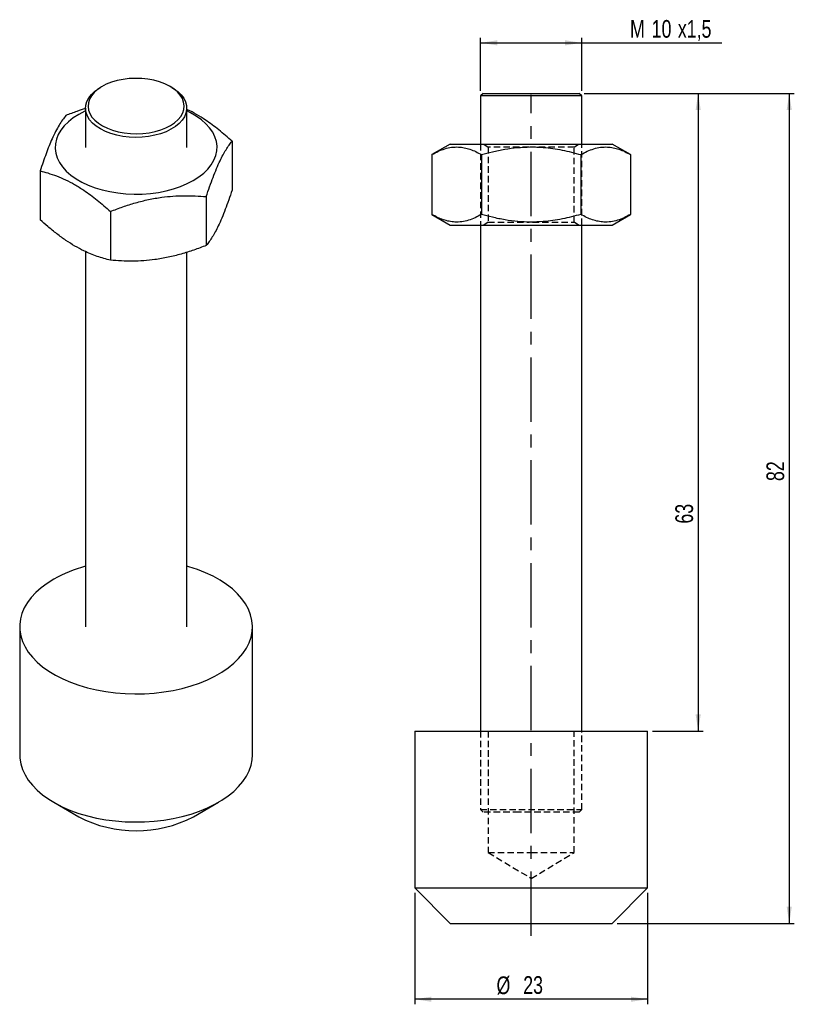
# Model space of a CAD drawing. Extents: x 22.6 to 99.1, y 42.9 to 140.2.
import ezdxf

# ---------------------------------------------------------------- set-up
doc = ezdxf.new("R2010")
doc.units = 0
doc.header["$LTSCALE"] = 0.5
doc.linetypes.add('CENTERX2', pattern=[20.32, 12.7, -2.54, 2.54, -2.54])
doc.linetypes.add('HIDDEN', pattern=[1.905, 1.27, -0.635])
doc.layers.get('0').update_dxf_attribs({"linetype": 'CONTINUOUS'})
doc.layers.add('FORMATO', color=179, linetype='CONTINUOUS')
doc.styles.add('SLDTEXTSTYLE0', font='TXT', dxfattribs={"width": 0.75})
doc.dimstyles.new('SLDDIMSTYLE0', dxfattribs={"dimtxt": 1.75, "dimasz": 1.651, "dimexe": 0, "dimexo": 0.0625, "dimgap": 0.4375, "dimtad": 1, "dimdec": 3, "dimrnd": 1e-09, "dimzin": 12, "dimtxsty": 'SLDTEXTSTYLE0', "dimsah": 1, "dimcen": 0.09, "dimazin": 3, "dimtfac": 1, "dimtdec": 3, "dimtofl": 0, "dimtmove": 0, "dimatfit": 3, "dimtolj": 1, "dimtzin": 12})

# ---------------------------------------------------------------- blocks, each defined once
blk = doc.blocks.new('_D')
at = {"layer": 'FORMATO'}
for p, q in [((68.147, 133.188), (68.147, 138.438)), ((78.147, 133.188), (78.147, 138.438)), ((68.147, 137.938), (78.147, 137.938)), ((78.147, 137.938), (91.995, 137.938))]:
    blk.add_line(p, q, dxfattribs=at)
for points in [[(68.147, 137.938), (69.798, 137.684), (69.798, 138.192)], [(78.147, 137.938), (76.496, 138.192), (76.496, 137.684)]]:
    blk.add_solid(points, dxfattribs=at)
at = {"layer": 'FORMATO', "char_height": 1.75, "attachment_point": 1, "style": 'SLDTEXTSTYLE0'}
for s, insert in [('M', (82.912, 140.193)), ('10', (85.056, 140.193)), ('x1,5', (87.642, 140.193))]:
    blk.add_mtext(s, dxfattribs=dict(at, insert=insert))
blk = doc.blocks.new('_D_1')
at = {"layer": 'FORMATO'}
for p, q in [((78.397, 132.938), (99.147, 132.938)), ((98.647, 132.938), (98.647, 50.938)), ((81.647, 50.938), (99.147, 50.938))]:
    blk.add_line(p, q, dxfattribs=at)
for points in [[(98.647, 132.938), (98.393, 131.287), (98.901, 131.287)], [(98.647, 50.938), (98.901, 52.589), (98.393, 52.589)]]:
    blk.add_solid(points, dxfattribs=at)
at = {"layer": 'FORMATO', "insert": (96.391, 94.64), "char_height": 1.75, "attachment_point": 1, "rotation": 90, "style": 'SLDTEXTSTYLE0'}
blk.add_mtext('82', dxfattribs=at)
blk = doc.blocks.new('_D_2')
at = {"layer": 'FORMATO'}
for p, q in [((61.647, 53.938), (61.647, 42.938)), ((84.647, 53.938), (84.647, 42.938)), ((84.647, 43.438), (61.647, 43.438))]:
    blk.add_line(p, q, dxfattribs=at)
for points in [[(61.647, 43.438), (63.298, 43.184), (63.298, 43.692)], [(84.647, 43.438), (82.996, 43.692), (82.996, 43.184)]]:
    blk.add_solid(points, dxfattribs=at)
at = {"layer": 'FORMATO', "char_height": 1.75, "attachment_point": 1, "style": 'SLDTEXTSTYLE0'}
for s, insert in [('%%c', (69.724, 45.693)), ('23', (72.363, 45.72))]:
    blk.add_mtext(s, dxfattribs=dict(at, insert=insert))
blk = doc.blocks.new('_D_3')
at = {"layer": 'FORMATO', "color": 7}
for p, q in [((78.397, 132.938), (90.147, 132.938)), ((89.647, 132.938), (89.647, 69.938)), ((85.147, 69.938), (90.147, 69.938))]:
    blk.add_line(p, q, dxfattribs=at)
for points in [[(89.647, 132.938), (89.393, 131.287), (89.901, 131.287)], [(89.647, 69.938), (89.901, 71.589), (89.393, 71.589)]]:
    blk.add_solid(points, dxfattribs=at)
at = {"layer": 'FORMATO', "color": 7, "insert": (87.391, 90.436), "char_height": 1.75, "attachment_point": 1, "rotation": 90, "style": 'SLDTEXTSTYLE0'}
blk.add_mtext('63', dxfattribs=at)

msp = doc.modelspace()

# ---------------------------------------------------------------- linework, layer by layer
at = {"color": 7, "linetype": 'CONTINUOUS'}
for p, q in [((30.7492, 133.6269), (30.5723, 133.5248)), ((37.6446, 133.5248), (37.4678, 133.6269)), ((68.3971, 132.9376), (68.1471, 132.6876)), ((68.1471, 132.6876), (68.1471, 127.9376)), ((71.9187, 132.6876), (68.1471, 132.6876)), ((68.3971, 132.9376), (71.9801, 132.9376)), ((78.1471, 132.6876), (71.9187, 132.6876)), ((71.9801, 132.9376), (77.8971, 132.9376)), ((78.1471, 132.6876), (77.8971, 132.9376)), ((78.1471, 127.9376), (78.1471, 132.6876)), ((29.1085, 131.4841), (29.1085, 127.6056)), ((39.1085, 127.6056), (39.1085, 131.4841)), ((43.589, 128.2164), (43.589, 123.3954)), ((65.1471, 127.9376), (63.3322, 126.8897)), ((65.1471, 127.9376), (81.1471, 127.9376)), ((82.9621, 126.8897), (81.1471, 127.9376)), ((63.3322, 126.8897), (63.3322, 120.9854)), ((68.2396, 126.8897), (68.2396, 120.9854)), ((78.0546, 126.8897), (78.0546, 120.9854)), ((82.9621, 126.8897), (82.9621, 120.9854)), ((24.6279, 125.2835), (24.6279, 120.4624)), ((41.0487, 122.7434), (41.0487, 117.9224)), ((31.5682, 121.277), (31.5682, 116.4559)), ((63.3322, 120.9854), (65.1471, 119.9376)), ((81.1471, 119.9376), (82.9621, 120.9854)), ((65.1471, 119.9376), (81.1471, 119.9376)), ((68.1471, 119.9376), (68.1471, 69.9376)), ((78.1471, 69.9376), (78.1471, 119.9376)), ((29.1085, 117.3219), (29.1085, 80.2462)), ((39.1085, 80.2462), (39.1085, 117.2386)), ((22.6085, 80.2462), (22.6085, 67.5898)), ((45.6085, 67.5898), (45.6085, 80.2462)), ((61.6471, 69.9376), (61.6471, 54.4376)), ((61.6471, 69.9376), (84.6471, 69.9376)), ((84.6471, 54.4376), (84.6471, 69.9376)), ((25.9754, 62.8962), (28.4507, 61.4668)), ((39.7662, 61.4668), (42.2415, 62.8962)), ((61.6471, 54.4376), (65.1471, 50.9376)), ((61.6471, 54.4376), (84.6471, 54.4376)), ((81.1471, 50.9376), (84.6471, 54.4376)), ((65.1471, 50.9376), (81.1471, 50.9376))]:
    msp.add_line(p, q, dxfattribs=at)
at = {"color": 7, "linetype": 'HIDDEN'}
for p, q in [((68.1471, 127.9376), (68.1471, 119.9376)), ((68.4739, 127.9376), (68.8971, 127.6412)), ((72.9378, 127.6412), (68.8971, 127.6412)), ((68.8971, 127.6412), (68.8971, 120.2339)), ((77.3971, 127.6412), (73.2508, 127.6412)), ((77.3971, 127.6412), (77.8204, 127.9376)), ((77.3971, 120.2339), (77.3971, 127.6412)), ((78.1471, 119.9376), (78.1471, 127.9376)), ((68.8971, 120.2339), (68.4739, 119.9376)), ((68.8971, 120.2339), (72.936, 120.2339)), ((73.2809, 120.2339), (77.3971, 120.2339)), ((77.8204, 119.9376), (77.3971, 120.2339)), ((68.1471, 69.9376), (68.1471, 62.1876)), ((68.8971, 69.9376), (68.8971, 57.9376)), ((77.3971, 57.9376), (77.3971, 69.9376)), ((78.1471, 62.1876), (78.1471, 69.9376)), ((68.1471, 62.1876), (71.9187, 62.1876)), ((68.1471, 62.1876), (68.3971, 61.9376)), ((71.9801, 61.9376), (68.3971, 61.9376)), ((71.9187, 62.1876), (78.1471, 62.1876)), ((77.8971, 61.9376), (71.9801, 61.9376)), ((77.8971, 61.9376), (78.1471, 62.1876)), ((68.8971, 57.9376), (73.1471, 57.9376)), ((68.8971, 57.9376), (73.1471, 55.3839)), ((73.1471, 57.9376), (77.3971, 57.9376)), ((73.1471, 55.3839), (77.3971, 57.9376))]:
    msp.add_line(p, q, dxfattribs=at)
at = {"color": 7, "linetype": 'CONTINUOUS', "flags": 128}
for points in [[(30.0275, 130.2851), (30.3796, 129.9896), (30.7956, 129.7232), (31.2683, 129.4903), (31.7895, 129.2951), (32.3505, 129.1409), (32.9415, 129.0302), (33.5525, 128.965), (34.1729, 128.9464), (34.7923, 128.9747), (35.4, 129.0495), (35.9856, 129.1694), (36.5391, 129.3324), (37.051, 129.5357), (37.5125, 129.7758), (37.9158, 130.0487), (38.2539, 130.3496), (38.5212, 130.6734), (38.7129, 131.0146), (38.8258, 131.3673), (38.858, 131.7255), (38.809, 132.0831), (38.6795, 132.4339), (38.4718, 132.7719), (38.1894, 133.0915), (37.8373, 133.387), (37.4213, 133.6534), (36.9486, 133.8862), (36.4274, 134.0814), (35.8664, 134.2357), (35.2754, 134.3463), (34.6645, 134.4115), (34.044, 134.4301), (33.4246, 134.4018), (32.8169, 134.3271), (32.2313, 134.2072), (31.6778, 134.0442), (31.1659, 133.8409), (30.7044, 133.6007), (30.3011, 133.3279), (29.963, 133.027), (29.6957, 132.7031), (29.504, 132.362), (29.3911, 132.0092), (29.3589, 131.651), (29.4079, 131.2935), (29.5374, 130.9427), (29.7451, 130.6046), (30.0275, 130.2851)], [(29.8127, 130.0071), (29.5208, 130.3364), (29.3042, 130.6845), (29.1665, 131.0457), (29.1099, 131.4141), (29.1355, 131.7837), (29.2426, 132.1483), (29.4297, 132.5021), (29.6936, 132.8391), (30.03, 133.1539), (30.4334, 133.4413), (30.5723, 133.5248)], [(37.6446, 133.5248), (37.8359, 133.408), (38.2315, 133.117), (38.5593, 132.7992), (38.8141, 132.4599), (38.9916, 132.1045), (39.0889, 131.7389), (39.1045, 131.3691), (39.038, 131.0013), (38.8906, 130.6413), (38.6646, 130.2952), (38.3638, 129.9686), (37.9932, 129.6669), (37.5588, 129.3951), (37.0677, 129.1575), (36.528, 128.9582), (35.9486, 128.8003), (35.339, 128.6865), (34.7092, 128.6186), (34.0695, 128.5978), (33.4304, 128.6244), (32.8025, 128.6979), (32.1961, 128.8172), (31.621, 128.9802), (31.0868, 129.1844), (30.6022, 129.4264), (30.1751, 129.7021), (29.8127, 130.0071), (29.8127, 130.0071)], [(28.4516, 130.8712), (27.9083, 130.5241), (27.4287, 130.147), (27.0176, 129.7438), (26.6792, 129.3187), (26.4171, 128.876), (26.2339, 128.4203), (26.1316, 127.9563), (26.111, 127.4886), (26.1726, 127.0221), (26.3155, 126.5616), (26.5385, 126.1118), (26.8391, 125.6774), (27.2143, 125.2627), (27.6602, 124.8721), (28.1723, 124.5095), (28.7454, 124.1787), (29.3734, 123.8831), (30.0501, 123.6256), (30.7684, 123.409), (31.5209, 123.2355), (32.3001, 123.1068), (33.0977, 123.0243), (33.9058, 122.9888), (34.7159, 123.0006), (35.5198, 123.0597), (36.3092, 123.1655), (37.0761, 123.3168), (37.8124, 123.5121), (38.5108, 123.7494), (39.164, 124.0263), (39.7653, 124.3399), (40.3086, 124.6871), (40.7882, 125.0642), (41.1993, 125.4673), (41.5377, 125.8924), (41.7998, 126.3351), (41.983, 126.7908), (42.0854, 127.2549), (42.1059, 127.7226), (42.0444, 128.189), (41.9014, 128.6495), (41.6784, 129.0993), (41.3778, 129.5338), (41.0026, 129.9484), (40.5567, 130.339), (40.0446, 130.7016), (39.4715, 131.0324), (39.1085, 131.2107)], [(29.1085, 131.2107), (29.0529, 131.1848), (28.4516, 130.8712)], [(25.9767, 84.9405), (25.3248, 84.5313), (24.7345, 84.0919), (24.2099, 83.6256), (23.7548, 83.1356), (23.3723, 82.6253), (23.0651, 82.0984), (22.8353, 81.5584), (22.6847, 81.0092), (22.6141, 80.4547), (22.6242, 79.8988), (22.7149, 79.3452), (22.8854, 78.798), (23.1347, 78.2609), (23.4609, 77.7378), (23.8619, 77.2322), (24.3347, 76.7478), (24.8761, 76.288), (25.4822, 75.8559), (26.1488, 75.4546), (26.8713, 75.0869), (27.6445, 74.7554), (28.4631, 74.4624), (29.3212, 74.21), (30.213, 73.9999), (31.132, 73.8336), (32.072, 73.7123), (33.0262, 73.6369), (33.988, 73.6078), (34.9507, 73.6252), (35.9074, 73.6891), (36.8516, 73.799), (37.7765, 73.9541), (38.6757, 74.1534), (39.5428, 74.3954), (40.3718, 74.6784), (41.1569, 75.0005), (41.8925, 75.3594), (42.5736, 75.7526), (43.1952, 76.1772), (43.7532, 76.6304), (44.2434, 77.109), (44.6626, 77.6096), (45.0078, 78.1287), (45.2765, 78.6626), (45.4669, 79.2077), (45.5776, 79.76), (45.6078, 80.3157), (45.5574, 80.871), (45.4267, 81.4218), (45.2166, 81.9645), (44.9286, 82.495), (44.5647, 83.0098), (44.1274, 83.5052), (43.6199, 83.9778), (43.0456, 84.4241), (42.4087, 84.8412), (41.7135, 85.226), (40.965, 85.576), (40.1684, 85.8885), (39.3293, 86.1614), (39.1085, 86.2247)], [(22.6085, 67.5898), (22.6242, 67.2424), (22.7149, 66.6888), (22.8854, 66.1416), (23.1347, 65.6045), (23.4609, 65.0814), (23.8619, 64.5759), (24.3347, 64.0915), (24.8761, 63.6316), (25.4822, 63.1995), (26.1488, 62.7982), (26.8713, 62.4305), (27.6445, 62.099), (28.4631, 61.806), (29.3212, 61.5536), (30.213, 61.3435), (31.132, 61.1772), (32.072, 61.0559), (33.0262, 60.9805), (33.988, 60.9514), (34.9507, 60.9688), (35.9074, 61.0327), (36.8516, 61.1426), (37.7765, 61.2978), (38.6757, 61.497), (39.5428, 61.739), (40.3718, 62.022), (41.1569, 62.3441), (41.8925, 62.703), (42.5736, 63.0962), (43.1952, 63.5208), (43.7532, 63.9741), (44.2434, 64.4526), (44.6626, 64.9532), (45.0078, 65.4723), (45.2765, 66.0062), (45.4669, 66.5513), (45.5776, 67.1036), (45.6085, 67.5898)]]:
    msp.add_lwpolyline(points, dxfattribs=at)
at = {"color": 7, "linetype": 'CONTINUOUS'}
for centre, radius, start, end in [((32.704, 72.995), 13.7096, 105.204603, 119.386646), ((34.1085, 72.2978), 12.2197, 242.41882, 297.58118)]:
    msp.add_arc(centre, radius, start, end, dxfattribs=at)
for points, knots in [([(29.1085, 131.4445), (28.8255, 131.3551), (28.1722, 131.1487), (27.5315, 130.8984), (27.1682, 130.7565)], [0, 0, 0, 0, 0.4330856, 1, 1, 1, 1]), ([(43.589, 128.2164), (43.1601, 128.5955), (42.2984, 129.3572), (41.1197, 130.2309), (40.0827, 130.8693), (39.4607, 131.2131), (39.1383, 131.3502), (39.1085, 131.3629)], [0, 0, 0, 0, 0.2934803, 0.5896844, 0.7848752, 0.9800677, 1, 1, 1, 1]), ([(27.1682, 130.7565), (27.0585, 130.6144), (26.839, 130.3302), (26.501, 129.8052), (26.1567, 129.1853), (25.8248, 128.4947), (25.511, 127.7549), (25.1144, 126.7333), (24.8232, 125.8654), (24.6279, 125.2835)], [0, 0, 0, 0, 0.13231736, 0.26459732, 0.39983643, 0.53505113, 0.65025256, 0.76547195, 1, 1, 1, 1]), ([(41.0487, 122.7434), (41.1582, 123.0736), (41.3777, 123.7352), (41.7152, 124.665), (42.0597, 125.5306), (42.3913, 126.2684), (42.7057, 126.8837), (43.0019, 127.3927), (43.2971, 127.8403), (43.4916, 128.0909), (43.589, 128.2164)], [0, 0, 0, 0, 0.1320285, 0.2645715, 0.3992745, 0.5350034, 0.6498879, 0.7654033, 0.8825066, 1, 1, 1, 1]), ([(63.3322, 126.8897), (63.5442, 127.0053), (63.9682, 127.2364), (64.6211, 127.4851), (65.2863, 127.6346), (65.9274, 127.6642), (66.5339, 127.5874), (67.1062, 127.4299), (67.676, 127.199), (68.0517, 126.9928), (68.2396, 126.8897)], [0, 0, 0, 0, 0.1323052, 0.2645731, 0.3997998, 0.5350021, 0.650193, 0.7654018, 0.8826896, 1, 1, 1, 1]), ([(68.2396, 126.8897), (68.5958, 126.9877), (69.3548, 127.1965), (70.5364, 127.4367), (71.7895, 127.6046), (73.0631, 127.6667), (74.5459, 127.6102), (76.223, 127.3764), (77.4418, 127.0525), (78.0546, 126.8897)], [0, 0, 0, 0, 0.111214, 0.237006, 0.3627654, 0.4916162, 0.6204651, 0.8091901, 1, 1, 1, 1]), ([(78.0546, 126.8897), (78.2662, 127.0051), (78.6901, 127.2363), (79.3422, 127.4843), (80.0078, 127.6354), (80.6484, 127.6639), (81.2558, 127.5879), (81.8278, 127.4301), (82.3981, 127.1992), (82.7739, 126.993), (82.9621, 126.8897)], [0, 0, 0, 0, 0.1320285, 0.2645715, 0.3992745, 0.5350034, 0.6498879, 0.7654033, 0.8825066, 1, 1, 1, 1]), ([(24.6279, 125.2835), (24.8798, 125.2181), (25.4164, 125.0788), (26.252, 124.7926), (27.138, 124.4182), (28.0386, 123.949), (29.0871, 123.2975), (30.273, 122.422), (31.1349, 121.66), (31.5682, 121.277)], [0, 0, 0, 0, 0.111214, 0.237006, 0.3627654, 0.4916162, 0.6204651, 0.8091901, 1, 1, 1, 1]), ([(31.5682, 121.277), (31.9769, 121.4344), (32.7959, 121.7499), (34.0556, 122.1473), (35.3415, 122.4695), (36.5791, 122.6842), (37.7524, 122.8037), (38.8575, 122.8458), (39.9592, 122.8277), (40.6851, 122.7715), (41.0487, 122.7434)], [0, 0, 0, 0, 0.1320285, 0.2645715, 0.3992745, 0.5350034, 0.6498879, 0.7654033, 0.8825066, 1, 1, 1, 1]), ([(43.589, 123.3954), (43.4795, 123.0652), (43.26, 122.4035), (42.9225, 121.4738), (42.5779, 120.6082), (42.2463, 119.8704), (41.9319, 119.2551), (41.6358, 118.746), (41.3406, 118.2985), (41.1461, 118.0479), (41.0487, 117.9224)], [0, 0, 0, 0, 0.1320285, 0.2645715, 0.3992745, 0.5350034, 0.6498879, 0.7654033, 0.8825066, 1, 1, 1, 1]), ([(68.2396, 120.9854), (68.0276, 120.8699), (67.6036, 120.6388), (66.9507, 120.3901), (66.2855, 120.2406), (65.6444, 120.211), (65.0379, 120.2878), (64.4656, 120.4452), (63.8958, 120.6761), (63.5201, 120.8823), (63.3322, 120.9854)], [0, 0, 0, 0, 0.1323052, 0.2645731, 0.3997998, 0.5350021, 0.650193, 0.7654018, 0.8826896, 1, 1, 1, 1]), ([(78.0546, 120.9854), (77.448, 120.8241), (76.2293, 120.5001), (74.5629, 120.2668), (73.0952, 120.2091), (71.8322, 120.2666), (70.5679, 120.4323), (69.3651, 120.6758), (68.5958, 120.8875), (68.2396, 120.9854)], [0, 0, 0, 0, 0.1888904, 0.3795338, 0.5051629, 0.630793, 0.7597716, 0.8887861, 1, 1, 1, 1]), ([(82.9621, 120.9854), (82.7505, 120.8701), (82.3265, 120.6388), (81.6745, 120.3908), (81.0089, 120.2397), (80.3682, 120.2112), (79.7609, 120.2872), (79.1888, 120.4451), (78.6185, 120.6759), (78.2428, 120.8822), (78.0546, 120.9854)], [0, 0, 0, 0, 0.1320285, 0.2645715, 0.3992745, 0.5350034, 0.6498879, 0.7654033, 0.8825066, 1, 1, 1, 1]), ([(31.5682, 116.4559), (31.1393, 116.5718), (30.2775, 116.8046), (29.0991, 117.2944), (28.0614, 117.8464), (27.1683, 118.4089), (26.2743, 119.0603), (25.4237, 119.7501), (24.8798, 120.237), (24.6279, 120.4624)], [0, 0, 0, 0, 0.1888904, 0.3795338, 0.5051629, 0.630793, 0.7597716, 0.8887861, 1, 1, 1, 1]), ([(41.0487, 117.9224), (40.6399, 117.7649), (39.8209, 117.4494), (38.5612, 117.052), (37.2754, 116.7298), (36.0378, 116.5151), (34.8644, 116.3956), (33.7593, 116.3536), (32.6576, 116.3717), (31.9317, 116.4278), (31.5682, 116.4559)], [0, 0, 0, 0, 0.1320285, 0.2645715, 0.3992745, 0.5350034, 0.6498879, 0.7654033, 0.8825066, 1, 1, 1, 1])]:
    msp.add_open_spline(points, degree=3, knots=knots, dxfattribs=at)
at = {"layer": 'FORMATO', "linetype": 'CENTERX2'}
msp.add_line((73.1471, 49.699), (73.1471, 132.808), dxfattribs=at)

# ---------------------------------------------------------------- dimensions: what is measured, and where the dimension line sits
at = {"layer": 'FORMATO'}
for base, p1, p2, text, picture, middle in [((78.1471, 137.9376), (68.1471, 132.6876), (78.1471, 132.6876), 'M<>x1,5', '_D', (87.4533, 137.9376)), ((61.6471, 43.4376), (84.6471, 54.4376), (61.6471, 54.4376), '%%c<>', '_D_2', (72.3362, 43.4376))]:
    dim = msp.add_linear_dim(base=base, p1=p1, p2=p2, text=text, dimstyle='SLDDIMSTYLE0', dxfattribs=at)
    dim.commit()
    dim.dimension.update_dxf_attribs({"geometry": picture, "text_midpoint": middle, "dimtype": 160})
dim = msp.add_linear_dim(base=(98.6471, 50.9376), p1=(77.8971, 132.9376), p2=(81.1471, 50.9376), angle=90, dimstyle='SLDDIMSTYLE0', dxfattribs=at)
dim.commit()
dim.dimension.update_dxf_attribs({"geometry": '_D_1', "text_midpoint": (98.6471, 95.9326), "dimtype": 160})
at = {"layer": 'FORMATO', "color": 7}
dim = msp.add_linear_dim(base=(89.6471, 69.9376), p1=(77.8971, 132.9376), p2=(84.6471, 69.9376), angle=90, dimstyle='SLDDIMSTYLE0', dxfattribs=at)
dim.commit()
dim.dimension.update_dxf_attribs({"geometry": '_D_3', "text_midpoint": (89.6471, 91.7294), "dimtype": 160})

doc.saveas('drawing.dxf')
